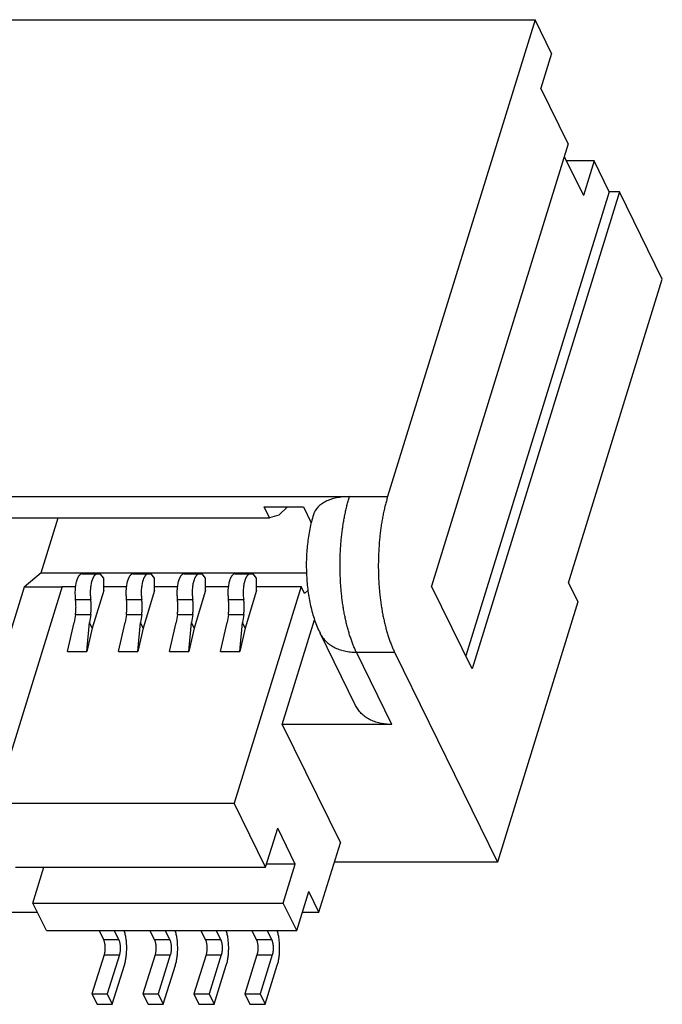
# Model space of a CAD drawing. Extents: x 0 to 420, y 0 to 297.
# Tile 9 of 9: x 311 to 328, y 206 to 232. Entities that reach past the tile are written whole.
import ezdxf

# ---------------------------------------------------------------- set-up
doc = ezdxf.new("R2010")
doc.units = 0
doc.header["$LTSCALE"] = 23.1
doc.layers.get('0').update_dxf_attribs({"linetype": 'CONTINUOUS'})

msp = doc.modelspace()

# ---------------------------------------------------------------- linework, layer by layer
at = {"color": 7, "linetype": 'CONTINUOUS'}
for p, q in [((264.142, 232.453), (324.655, 232.453)), ((324.655, 232.453), (320.661, 219.528)), ((325.104, 231.539), (324.655, 232.453)), ((325.104, 231.539), (324.813, 230.599)), ((325.555, 229.089), (324.813, 230.599)), ((325.555, 229.089), (321.851, 217.104)), ((325.448, 228.743), (325.965, 227.69)), ((326.255, 228.63), (325.503, 228.63)), ((326.255, 228.63), (325.965, 227.69)), ((326.667, 227.791), (326.255, 228.63)), ((326.667, 227.791), (322.78, 215.211)), ((326.943, 227.791), (322.949, 214.866)), ((326.943, 227.791), (326.667, 227.791)), ((328.105, 225.422), (326.943, 227.791)), ((325.564, 217.197), (328.105, 225.422)), ((260.148, 219.528), (320.661, 219.528)), ((317.317, 219.248), (318.381, 219.248)), ((317.463, 218.95), (317.317, 219.248)), ((317.943, 219.248), (317.71, 219.023)), ((318.381, 219.248), (318.59, 218.822)), ((309.768, 218.95), (317.463, 218.95)), ((311.269, 217.468), (311.727, 218.95)), ((317.71, 219.023), (317.463, 218.95)), ((311.269, 217.468), (310.806, 217.077)), ((311.269, 217.468), (318.46, 217.468)), ((312.385, 217.438), (312.871, 217.438)), ((312.965, 217.318), (312.871, 217.438)), ((312.965, 216.982), (312.965, 217.318)), ((313.766, 217.438), (314.253, 217.438)), ((314.346, 217.318), (314.253, 217.438)), ((314.346, 216.982), (314.346, 217.318)), ((315.148, 217.438), (315.635, 217.438)), ((315.728, 217.318), (315.635, 217.438)), ((315.728, 216.982), (315.728, 217.318)), ((316.529, 217.438), (317.016, 217.438)), ((317.11, 217.318), (317.016, 217.438)), ((317.11, 216.982), (317.11, 217.318)), ((325.564, 217.197), (325.82, 216.675)), ((311.839, 217.094), (310.024, 211.219)), ((310.806, 217.077), (310.151, 214.959)), ((311.834, 217.077), (310.806, 217.077)), ((311.839, 217.094), (312.197, 217.094)), ((312.965, 216.982), (312.651, 215.966)), ((312.965, 217.094), (313.579, 217.094)), ((314.346, 216.982), (314.033, 215.966)), ((314.346, 217.094), (314.96, 217.094)), ((315.728, 216.982), (315.414, 215.966)), ((315.728, 217.094), (316.342, 217.094)), ((318.319, 217.094), (316.503, 211.219)), ((317.11, 216.982), (316.796, 215.966)), ((317.11, 217.094), (318.319, 217.094)), ((318.41, 216.908), (318.319, 217.094)), ((318.5, 216.984), (318.41, 216.908)), ((322.949, 214.866), (321.851, 217.104)), ((312.2, 216.741), (312.615, 216.741)), ((313.582, 216.741), (313.996, 216.741)), ((314.963, 216.741), (315.378, 216.741)), ((316.345, 216.741), (316.759, 216.741)), ((325.82, 216.675), (323.641, 209.625)), ((311.987, 215.328), (312.164, 216.115)), ((312.199, 216.339), (312.164, 216.115)), ((312.199, 216.339), (312.614, 216.339)), ((312.506, 215.328), (312.578, 216.115)), ((312.614, 216.339), (312.578, 216.115)), ((312.651, 215.966), (312.578, 216.115)), ((313.369, 215.328), (313.545, 216.115)), ((313.581, 216.339), (313.545, 216.115)), ((313.581, 216.339), (313.995, 216.339)), ((313.888, 215.328), (313.96, 216.115)), ((313.995, 216.339), (313.96, 216.115)), ((314.033, 215.966), (313.96, 216.115)), ((314.75, 215.328), (314.927, 216.115)), ((314.962, 216.339), (314.927, 216.115)), ((314.962, 216.339), (315.377, 216.339)), ((315.269, 215.328), (315.341, 216.115)), ((315.377, 216.339), (315.341, 216.115)), ((315.414, 215.966), (315.341, 216.115)), ((316.132, 215.328), (316.309, 216.115)), ((316.344, 216.339), (316.309, 216.115)), ((316.344, 216.339), (316.759, 216.339)), ((316.651, 215.328), (316.723, 216.115)), ((316.759, 216.339), (316.723, 216.115)), ((316.796, 215.966), (316.723, 216.115)), ((317.805, 213.355), (318.681, 216.191)), ((312.651, 215.966), (312.506, 215.328)), ((314.033, 215.966), (313.888, 215.328)), ((315.414, 215.966), (315.269, 215.328)), ((316.796, 215.966), (316.651, 215.328)), ((319.791, 213.869), (318.831, 215.827)), ((311.987, 215.328), (312.506, 215.328)), ((313.369, 215.328), (313.888, 215.328)), ((314.75, 215.328), (315.269, 215.328)), ((316.132, 215.328), (316.651, 215.328)), ((319.814, 215.313), (320.85, 215.313)), ((320.775, 213.355), (319.814, 215.313)), ((320.85, 215.313), (323.641, 209.625)), ((320.775, 213.355), (317.805, 213.355)), ((317.805, 213.355), (319.379, 210.148)), ((310.024, 211.219), (316.503, 211.219)), ((317.354, 209.485), (316.503, 211.219)), ((317.354, 209.485), (317.681, 210.543)), ((318.157, 209.573), (317.681, 210.543)), ((318.798, 208.268), (319.379, 210.148)), ((310.571, 209.485), (317.354, 209.485)), ((311.047, 208.515), (311.346, 209.485)), ((318.157, 209.573), (317.381, 209.573)), ((317.83, 208.515), (318.157, 209.573)), ((323.641, 209.625), (319.217, 209.625)), ((318.196, 207.77), (318.523, 208.827)), ((318.798, 208.268), (318.523, 208.827)), ((311.047, 208.515), (317.83, 208.515)), ((311.413, 207.77), (311.047, 208.515)), ((318.196, 207.77), (317.83, 208.515)), ((307.173, 208.268), (311.168, 208.268)), ((318.35, 208.268), (318.798, 208.268)), ((311.413, 207.77), (318.196, 207.77)), ((312.839, 207.77), (312.956, 207.531)), ((313.253, 207.77), (313.37, 207.531)), ((314.22, 207.77), (314.337, 207.531)), ((314.635, 207.77), (314.752, 207.531)), ((315.602, 207.77), (315.719, 207.531)), ((316.016, 207.77), (316.133, 207.531)), ((316.983, 207.77), (317.1, 207.531)), ((317.398, 207.77), (317.515, 207.531)), ((312.956, 207.531), (313.37, 207.531)), ((314.337, 207.531), (314.752, 207.531)), ((315.719, 207.531), (316.133, 207.531)), ((317.1, 207.531), (317.515, 207.531)), ((312.975, 207.109), (312.648, 206.052)), ((312.975, 207.109), (313.389, 207.109)), ((313.389, 207.109), (313.062, 206.052)), ((314.356, 207.109), (314.029, 206.052)), ((314.356, 207.109), (314.771, 207.109)), ((314.771, 207.109), (314.444, 206.052)), ((315.738, 207.109), (315.411, 206.052)), ((315.738, 207.109), (316.152, 207.109)), ((316.152, 207.109), (315.825, 206.052)), ((317.119, 207.109), (316.793, 206.052)), ((317.119, 207.109), (317.534, 207.109)), ((317.534, 207.109), (317.207, 206.052)), ((313.199, 205.772), (313.526, 206.83)), ((314.581, 205.772), (314.908, 206.83)), ((315.963, 205.772), (316.289, 206.83)), ((317.344, 205.772), (317.671, 206.83)), ((312.648, 206.052), (313.062, 206.052)), ((312.648, 206.052), (312.785, 205.772)), ((313.062, 206.052), (313.199, 205.772)), ((314.029, 206.052), (314.444, 206.052)), ((314.029, 206.052), (314.167, 205.772)), ((314.444, 206.052), (314.581, 205.772)), ((315.411, 206.052), (315.825, 206.052)), ((315.411, 206.052), (315.548, 205.772)), ((315.825, 206.052), (315.963, 205.772)), ((316.793, 206.052), (317.207, 206.052)), ((316.793, 206.052), (316.93, 205.772)), ((317.207, 206.052), (317.344, 205.772)), ((312.785, 205.772), (313.199, 205.772)), ((314.167, 205.772), (314.581, 205.772)), ((315.548, 205.772), (315.963, 205.772)), ((316.93, 205.772), (317.344, 205.772))]:
    msp.add_line(p, q, dxfattribs=at)
for points, knots in [([(319.625, 219.528), (319.595, 219.528), (319.534, 219.527), (319.445, 219.52), (319.358, 219.51), (319.275, 219.495), (319.196, 219.477), (319.12, 219.454), (319.049, 219.428), (318.982, 219.397), (318.921, 219.364), (318.864, 219.326), (318.813, 219.286), (318.768, 219.242), (318.729, 219.195), (318.701, 219.153), (318.682, 219.119), (318.67, 219.093), (318.659, 219.066), (318.652, 219.048), (318.65, 219.038)], [0, 0, 0, 0, 0.07887, 0.155777, 0.230558, 0.303075, 0.373218, 0.440913, 0.506124, 0.568856, 0.629164, 0.687157, 0.742999, 0.796919, 0.849204, 0.900201, 0.925349, 0.950328, 0.975193, 1, 1, 1, 1]), ([(319.814, 215.313), (319.799, 215.344), (319.769, 215.408), (319.727, 215.508), (319.687, 215.613), (319.649, 215.723), (319.613, 215.838), (319.579, 215.957), (319.547, 216.08), (319.518, 216.206), (319.492, 216.337), (319.468, 216.47), (319.446, 216.607), (319.427, 216.746), (319.411, 216.887), (319.398, 217.03), (319.387, 217.175), (319.377, 217.369), (319.37, 217.614), (319.374, 217.907), (319.386, 218.151), (319.402, 218.344), (319.416, 218.486), (319.433, 218.627), (319.453, 218.765), (319.475, 218.9), (319.5, 219.033), (319.528, 219.162), (319.558, 219.288), (319.59, 219.409), (319.613, 219.489), (319.625, 219.528)], [0, 0, 0, 0, 0.024219, 0.049419, 0.075569, 0.102636, 0.130578, 0.159353, 0.188911, 0.219201, 0.250169, 0.281756, 0.313903, 0.346547, 0.379624, 0.413069, 0.446813, 0.480789, 0.549158, 0.617621, 0.685618, 0.719271, 0.752601, 0.785542, 0.818029, 0.849998, 0.881387, 0.912137, 0.942191, 0.971495, 1, 1, 1, 1]), ([(320.661, 219.528), (320.649, 219.489), (320.626, 219.409), (320.594, 219.288), (320.564, 219.162), (320.537, 219.033), (320.512, 218.9), (320.489, 218.765), (320.47, 218.627), (320.453, 218.486), (320.438, 218.344), (320.423, 218.151), (320.41, 217.907), (320.407, 217.614), (320.413, 217.369), (320.423, 217.175), (320.434, 217.03), (320.448, 216.887), (320.464, 216.746), (320.483, 216.607), (320.504, 216.47), (320.528, 216.337), (320.555, 216.206), (320.584, 216.08), (320.615, 215.957), (320.649, 215.838), (320.685, 215.723), (320.723, 215.613), (320.763, 215.508), (320.805, 215.408), (320.835, 215.344), (320.85, 215.313)], [0, 0, 0, 0, 0.028505, 0.057809, 0.087863, 0.118613, 0.150002, 0.181971, 0.214458, 0.247399, 0.280729, 0.314382, 0.382379, 0.450842, 0.519211, 0.553187, 0.586931, 0.620376, 0.653453, 0.686097, 0.718244, 0.749831, 0.780799, 0.811089, 0.840647, 0.869422, 0.897364, 0.924431, 0.950581, 0.975781, 1, 1, 1, 1]), ([(318.65, 219.038), (318.63, 218.975), (318.594, 218.846), (318.549, 218.649), (318.514, 218.446), (318.486, 218.24), (318.467, 218.03), (318.457, 217.818), (318.455, 217.605), (318.462, 217.392), (318.477, 217.181), (318.5, 216.973), (318.532, 216.768), (318.573, 216.569), (318.622, 216.374), (318.681, 216.186), (318.749, 216.003), (318.802, 215.885), (318.831, 215.827)], [0, 0, 0, 0, 0.060616, 0.122232, 0.18485, 0.248376, 0.312635, 0.377386, 0.442352, 0.507237, 0.571751, 0.635634, 0.698681, 0.760757, 0.821818, 0.881924, 0.941236, 1, 1, 1, 1]), ([(312.385, 217.438), (312.381, 217.438), (312.372, 217.438), (312.36, 217.435), (312.348, 217.43), (312.336, 217.423), (312.325, 217.415), (312.313, 217.405), (312.302, 217.393), (312.291, 217.379), (312.281, 217.364), (312.271, 217.347), (312.261, 217.328), (312.252, 217.308), (312.243, 217.287), (312.235, 217.264), (312.227, 217.24), (312.218, 217.206), (312.207, 217.161), (312.198, 217.104), (312.191, 217.045), (312.187, 216.984), (312.186, 216.923), (312.187, 216.861), (312.192, 216.8), (312.197, 216.761), (312.2, 216.741)], [0, 0, 0, 0, 0.015697, 0.031713, 0.048346, 0.065851, 0.084438, 0.104266, 0.12545, 0.148067, 0.17216, 0.197746, 0.224817, 0.253347, 0.283295, 0.314603, 0.347205, 0.381022, 0.451934, 0.526567, 0.604042, 0.683415, 0.7637, 0.843891, 0.922985, 1, 1, 1, 1]), ([(312.799, 217.438), (312.795, 217.438), (312.787, 217.438), (312.775, 217.435), (312.763, 217.43), (312.751, 217.423), (312.739, 217.415), (312.728, 217.405), (312.717, 217.393), (312.706, 217.379), (312.695, 217.364), (312.685, 217.347), (312.676, 217.328), (312.666, 217.308), (312.658, 217.287), (312.649, 217.264), (312.642, 217.24), (312.632, 217.206), (312.622, 217.161), (312.612, 217.104), (312.605, 217.045), (312.601, 216.984), (312.6, 216.923), (312.602, 216.861), (312.606, 216.8), (312.611, 216.761), (312.615, 216.741)], [0, 0, 0, 0, 0.015697, 0.031713, 0.048346, 0.065851, 0.084438, 0.104266, 0.12545, 0.148067, 0.17216, 0.197746, 0.224817, 0.253347, 0.283295, 0.314603, 0.347205, 0.381022, 0.451934, 0.526567, 0.604042, 0.683415, 0.7637, 0.843891, 0.922985, 1, 1, 1, 1]), ([(313.766, 217.438), (313.762, 217.438), (313.754, 217.438), (313.742, 217.435), (313.73, 217.43), (313.718, 217.423), (313.706, 217.415), (313.695, 217.405), (313.684, 217.393), (313.673, 217.379), (313.663, 217.364), (313.652, 217.347), (313.643, 217.328), (313.634, 217.308), (313.625, 217.287), (313.617, 217.264), (313.609, 217.24), (313.599, 217.206), (313.589, 217.161), (313.579, 217.104), (313.573, 217.045), (313.568, 216.984), (313.567, 216.923), (313.569, 216.861), (313.574, 216.8), (313.579, 216.761), (313.582, 216.741)], [0, 0, 0, 0, 0.015697, 0.031713, 0.048346, 0.065851, 0.084438, 0.104266, 0.12545, 0.148067, 0.17216, 0.197746, 0.224817, 0.253347, 0.283295, 0.314603, 0.347205, 0.381022, 0.451934, 0.526567, 0.604042, 0.683415, 0.7637, 0.843891, 0.922985, 1, 1, 1, 1]), ([(314.181, 217.438), (314.177, 217.438), (314.169, 217.438), (314.156, 217.435), (314.144, 217.43), (314.133, 217.423), (314.121, 217.415), (314.109, 217.405), (314.098, 217.393), (314.087, 217.379), (314.077, 217.364), (314.067, 217.347), (314.057, 217.328), (314.048, 217.308), (314.039, 217.287), (314.031, 217.264), (314.023, 217.24), (314.014, 217.206), (314.004, 217.161), (313.994, 217.104), (313.987, 217.045), (313.983, 216.984), (313.982, 216.923), (313.983, 216.861), (313.988, 216.8), (313.993, 216.761), (313.996, 216.741)], [0, 0, 0, 0, 0.015697, 0.031713, 0.048346, 0.065851, 0.084438, 0.104266, 0.12545, 0.148067, 0.17216, 0.197746, 0.224817, 0.253347, 0.283295, 0.314603, 0.347205, 0.381022, 0.451934, 0.526567, 0.604042, 0.683415, 0.7637, 0.843891, 0.922985, 1, 1, 1, 1]), ([(315.148, 217.438), (315.144, 217.438), (315.136, 217.438), (315.124, 217.435), (315.112, 217.43), (315.1, 217.423), (315.088, 217.415), (315.077, 217.405), (315.065, 217.393), (315.055, 217.379), (315.044, 217.364), (315.034, 217.347), (315.024, 217.328), (315.015, 217.308), (315.006, 217.287), (314.998, 217.264), (314.991, 217.24), (314.981, 217.206), (314.971, 217.161), (314.961, 217.104), (314.954, 217.045), (314.95, 216.984), (314.949, 216.923), (314.951, 216.861), (314.955, 216.8), (314.96, 216.761), (314.963, 216.741)], [0, 0, 0, 0, 0.015697, 0.031713, 0.048346, 0.065851, 0.084438, 0.104266, 0.12545, 0.148067, 0.17216, 0.197746, 0.224817, 0.253347, 0.283295, 0.314603, 0.347205, 0.381022, 0.451934, 0.526567, 0.604042, 0.683415, 0.7637, 0.843891, 0.922985, 1, 1, 1, 1]), ([(315.562, 217.438), (315.558, 217.438), (315.55, 217.438), (315.538, 217.435), (315.526, 217.43), (315.514, 217.423), (315.502, 217.415), (315.491, 217.405), (315.48, 217.393), (315.469, 217.379), (315.459, 217.364), (315.448, 217.347), (315.439, 217.328), (315.43, 217.308), (315.421, 217.287), (315.413, 217.264), (315.405, 217.24), (315.395, 217.206), (315.385, 217.161), (315.375, 217.104), (315.369, 217.045), (315.364, 216.984), (315.363, 216.923), (315.365, 216.861), (315.37, 216.8), (315.375, 216.761), (315.378, 216.741)], [0, 0, 0, 0, 0.015697, 0.031713, 0.048346, 0.065851, 0.084438, 0.104266, 0.12545, 0.148067, 0.17216, 0.197746, 0.224817, 0.253347, 0.283295, 0.314603, 0.347205, 0.381022, 0.451934, 0.526567, 0.604042, 0.683415, 0.7637, 0.843891, 0.922985, 1, 1, 1, 1]), ([(316.529, 217.438), (316.525, 217.438), (316.517, 217.438), (316.505, 217.435), (316.493, 217.43), (316.481, 217.423), (316.47, 217.415), (316.458, 217.405), (316.447, 217.393), (316.436, 217.379), (316.426, 217.364), (316.416, 217.347), (316.406, 217.328), (316.397, 217.308), (316.388, 217.287), (316.38, 217.264), (316.372, 217.24), (316.363, 217.206), (316.352, 217.161), (316.343, 217.104), (316.336, 217.045), (316.332, 216.984), (316.33, 216.923), (316.332, 216.861), (316.337, 216.8), (316.342, 216.761), (316.345, 216.741)], [0, 0, 0, 0, 0.015697, 0.031713, 0.048346, 0.065851, 0.084438, 0.104266, 0.12545, 0.148067, 0.17216, 0.197746, 0.224817, 0.253347, 0.283295, 0.314603, 0.347205, 0.381022, 0.451934, 0.526567, 0.604042, 0.683415, 0.7637, 0.843891, 0.922985, 1, 1, 1, 1]), ([(316.944, 217.438), (316.94, 217.438), (316.932, 217.438), (316.92, 217.435), (316.908, 217.43), (316.896, 217.423), (316.884, 217.415), (316.873, 217.405), (316.861, 217.393), (316.851, 217.379), (316.84, 217.364), (316.83, 217.347), (316.82, 217.328), (316.811, 217.308), (316.802, 217.287), (316.794, 217.264), (316.787, 217.24), (316.777, 217.206), (316.767, 217.161), (316.757, 217.104), (316.75, 217.045), (316.746, 216.984), (316.745, 216.923), (316.747, 216.861), (316.751, 216.8), (316.756, 216.761), (316.759, 216.741)], [0, 0, 0, 0, 0.015697, 0.031713, 0.048346, 0.065851, 0.084438, 0.104266, 0.12545, 0.148067, 0.17216, 0.197746, 0.224817, 0.253347, 0.283295, 0.314603, 0.347205, 0.381022, 0.451934, 0.526567, 0.604042, 0.683415, 0.7637, 0.843891, 0.922985, 1, 1, 1, 1]), ([(312.199, 216.339), (312.202, 216.355), (312.206, 216.388), (312.211, 216.438), (312.214, 216.489), (312.215, 216.54), (312.214, 216.591), (312.211, 216.642), (312.207, 216.692), (312.203, 216.725), (312.2, 216.741)], [0, 0, 0, 0, 0.121454, 0.245839, 0.372217, 0.499622, 0.627075, 0.753596, 0.878218, 1, 1, 1, 1]), ([(312.614, 216.339), (312.616, 216.355), (312.621, 216.388), (312.626, 216.438), (312.629, 216.489), (312.63, 216.54), (312.629, 216.591), (312.626, 216.642), (312.621, 216.692), (312.617, 216.725), (312.615, 216.741)], [0, 0, 0, 0, 0.121454, 0.245839, 0.372217, 0.499622, 0.627075, 0.753596, 0.878218, 1, 1, 1, 1]), ([(313.581, 216.339), (313.583, 216.355), (313.588, 216.388), (313.593, 216.438), (313.596, 216.489), (313.597, 216.54), (313.596, 216.591), (313.593, 216.642), (313.588, 216.692), (313.584, 216.725), (313.582, 216.741)], [0, 0, 0, 0, 0.121454, 0.245839, 0.372217, 0.499622, 0.627075, 0.753596, 0.878218, 1, 1, 1, 1]), ([(313.995, 216.339), (313.998, 216.355), (314.002, 216.388), (314.007, 216.438), (314.01, 216.489), (314.011, 216.54), (314.01, 216.591), (314.008, 216.642), (314.003, 216.692), (313.999, 216.725), (313.996, 216.741)], [0, 0, 0, 0, 0.121454, 0.245839, 0.372217, 0.499622, 0.627075, 0.753596, 0.878218, 1, 1, 1, 1]), ([(314.962, 216.339), (314.965, 216.355), (314.969, 216.388), (314.974, 216.438), (314.977, 216.489), (314.978, 216.54), (314.977, 216.591), (314.975, 216.642), (314.97, 216.692), (314.966, 216.725), (314.963, 216.741)], [0, 0, 0, 0, 0.121454, 0.245839, 0.372217, 0.499622, 0.627075, 0.753596, 0.878218, 1, 1, 1, 1]), ([(315.377, 216.339), (315.38, 216.355), (315.384, 216.388), (315.389, 216.438), (315.392, 216.489), (315.393, 216.54), (315.392, 216.591), (315.389, 216.642), (315.385, 216.692), (315.38, 216.725), (315.378, 216.741)], [0, 0, 0, 0, 0.121454, 0.245839, 0.372217, 0.499622, 0.627075, 0.753596, 0.878218, 1, 1, 1, 1]), ([(316.344, 216.339), (316.347, 216.355), (316.351, 216.388), (316.356, 216.438), (316.359, 216.489), (316.36, 216.54), (316.359, 216.591), (316.356, 216.642), (316.352, 216.692), (316.347, 216.725), (316.345, 216.741)], [0, 0, 0, 0, 0.121454, 0.245839, 0.372217, 0.499622, 0.627075, 0.753596, 0.878218, 1, 1, 1, 1]), ([(316.759, 216.339), (316.761, 216.355), (316.766, 216.388), (316.77, 216.438), (316.773, 216.489), (316.774, 216.54), (316.773, 216.591), (316.771, 216.642), (316.766, 216.692), (316.762, 216.725), (316.759, 216.741)], [0, 0, 0, 0, 0.121454, 0.245839, 0.372217, 0.499622, 0.627075, 0.753596, 0.878218, 1, 1, 1, 1]), ([(318.831, 215.827), (318.84, 215.808), (318.861, 215.769), (318.898, 215.714), (318.939, 215.661), (318.985, 215.612), (319.035, 215.566), (319.089, 215.523), (319.148, 215.484), (319.21, 215.449), (319.276, 215.417), (319.345, 215.39), (319.417, 215.366), (319.492, 215.347), (319.57, 215.332), (319.677, 215.317), (319.759, 215.313), (319.814, 215.313)], [0, 0, 0, 0, 0.056319, 0.112829, 0.169716, 0.227157, 0.285317, 0.344342, 0.404362, 0.465484, 0.527795, 0.59136, 0.656221, 0.7224, 0.789899, 0.8587, 1, 1, 1, 1]), ([(320.775, 213.355), (320.72, 213.355), (320.638, 213.359), (320.531, 213.374), (320.453, 213.389), (320.378, 213.408), (320.306, 213.432), (320.237, 213.459), (320.171, 213.491), (320.109, 213.526), (320.05, 213.565), (319.996, 213.608), (319.946, 213.654), (319.9, 213.703), (319.859, 213.756), (319.822, 213.811), (319.801, 213.85), (319.791, 213.869)], [0, 0, 0, 0, 0.1413, 0.210101, 0.2776, 0.343779, 0.40864, 0.472205, 0.534516, 0.595638, 0.655658, 0.714683, 0.772843, 0.830284, 0.887171, 0.943681, 1, 1, 1, 1]), ([(313.526, 206.83), (313.532, 206.847), (313.541, 206.882), (313.554, 206.936), (313.565, 206.993), (313.574, 207.052), (313.581, 207.112), (313.586, 207.174), (313.589, 207.237), (313.59, 207.301), (313.589, 207.364), (313.585, 207.427), (313.58, 207.489), (313.573, 207.549), (313.563, 207.608), (313.552, 207.664), (313.539, 207.718), (313.529, 207.753), (313.524, 207.77)], [0, 0, 0, 0, 0.056042, 0.114647, 0.175501, 0.238264, 0.302574, 0.368051, 0.434302, 0.500926, 0.567521, 0.63368, 0.699005, 0.763104, 0.825601, 0.886135, 0.944371, 1, 1, 1, 1]), ([(314.908, 206.83), (314.913, 206.847), (314.923, 206.882), (314.936, 206.936), (314.947, 206.993), (314.956, 207.052), (314.963, 207.112), (314.968, 207.174), (314.971, 207.237), (314.971, 207.301), (314.97, 207.364), (314.967, 207.427), (314.962, 207.489), (314.954, 207.549), (314.945, 207.608), (314.934, 207.664), (314.921, 207.718), (314.911, 207.753), (314.906, 207.77)], [0, 0, 0, 0, 0.056042, 0.114647, 0.175501, 0.238264, 0.302574, 0.368051, 0.434302, 0.500926, 0.567521, 0.63368, 0.699005, 0.763104, 0.825601, 0.886135, 0.944371, 1, 1, 1, 1]), ([(316.289, 206.83), (316.295, 206.847), (316.305, 206.882), (316.317, 206.936), (316.328, 206.993), (316.337, 207.052), (316.344, 207.112), (316.349, 207.174), (316.352, 207.237), (316.353, 207.301), (316.352, 207.364), (316.349, 207.427), (316.343, 207.489), (316.336, 207.549), (316.327, 207.608), (316.316, 207.664), (316.303, 207.718), (316.292, 207.753), (316.287, 207.77)], [0, 0, 0, 0, 0.056042, 0.114647, 0.175501, 0.238264, 0.302574, 0.368051, 0.434302, 0.500926, 0.567521, 0.63368, 0.699005, 0.763104, 0.825601, 0.886135, 0.944371, 1, 1, 1, 1]), ([(317.671, 206.83), (317.676, 206.847), (317.686, 206.882), (317.699, 206.936), (317.71, 206.993), (317.719, 207.052), (317.726, 207.112), (317.731, 207.174), (317.734, 207.237), (317.735, 207.301), (317.733, 207.364), (317.73, 207.427), (317.725, 207.489), (317.718, 207.549), (317.708, 207.608), (317.697, 207.664), (317.684, 207.718), (317.674, 207.753), (317.669, 207.77)], [0, 0, 0, 0, 0.056042, 0.114647, 0.175501, 0.238264, 0.302574, 0.368051, 0.434302, 0.500926, 0.567521, 0.63368, 0.699005, 0.763104, 0.825601, 0.886135, 0.944371, 1, 1, 1, 1]), ([(312.956, 207.531), (312.959, 207.525), (312.965, 207.511), (312.972, 207.49), (312.979, 207.466), (312.985, 207.441), (312.99, 207.415), (312.994, 207.387), (312.997, 207.359), (312.999, 207.33), (313, 207.301), (313, 207.271), (312.998, 207.242), (312.996, 207.214), (312.992, 207.186), (312.987, 207.159), (312.982, 207.134), (312.977, 207.117), (312.975, 207.109)], [0, 0, 0, 0, 0.049414, 0.102627, 0.159342, 0.219189, 0.281744, 0.346535, 0.413057, 0.480779, 0.549152, 0.617619, 0.68562, 0.752604, 0.818032, 0.881389, 0.942193, 1, 1, 1, 1]), ([(313.37, 207.531), (313.373, 207.525), (313.379, 207.511), (313.387, 207.49), (313.394, 207.466), (313.4, 207.441), (313.405, 207.415), (313.409, 207.387), (313.412, 207.359), (313.414, 207.33), (313.414, 207.301), (313.414, 207.271), (313.413, 207.242), (313.41, 207.214), (313.406, 207.186), (313.402, 207.159), (313.396, 207.134), (313.391, 207.117), (313.389, 207.109)], [0, 0, 0, 0, 0.049414, 0.102627, 0.159342, 0.219189, 0.281744, 0.346535, 0.413057, 0.480779, 0.549152, 0.617619, 0.68562, 0.752604, 0.818032, 0.881389, 0.942193, 1, 1, 1, 1]), ([(314.337, 207.531), (314.34, 207.525), (314.346, 207.511), (314.354, 207.49), (314.361, 207.466), (314.367, 207.441), (314.372, 207.415), (314.376, 207.387), (314.379, 207.359), (314.381, 207.33), (314.382, 207.301), (314.381, 207.271), (314.38, 207.242), (314.377, 207.214), (314.374, 207.186), (314.369, 207.159), (314.363, 207.134), (314.359, 207.117), (314.356, 207.109)], [0, 0, 0, 0, 0.049414, 0.102627, 0.159342, 0.219189, 0.281744, 0.346535, 0.413057, 0.480779, 0.549152, 0.617619, 0.68562, 0.752604, 0.818032, 0.881389, 0.942193, 1, 1, 1, 1]), ([(314.752, 207.531), (314.755, 207.525), (314.761, 207.511), (314.769, 207.49), (314.775, 207.466), (314.781, 207.441), (314.787, 207.415), (314.791, 207.387), (314.793, 207.359), (314.795, 207.33), (314.796, 207.301), (314.796, 207.271), (314.794, 207.242), (314.792, 207.214), (314.788, 207.186), (314.783, 207.159), (314.778, 207.134), (314.773, 207.117), (314.771, 207.109)], [0, 0, 0, 0, 0.049414, 0.102627, 0.159342, 0.219189, 0.281744, 0.346535, 0.413057, 0.480779, 0.549152, 0.617619, 0.68562, 0.752604, 0.818032, 0.881389, 0.942193, 1, 1, 1, 1]), ([(315.719, 207.531), (315.722, 207.525), (315.728, 207.511), (315.736, 207.49), (315.743, 207.466), (315.749, 207.441), (315.754, 207.415), (315.758, 207.387), (315.761, 207.359), (315.762, 207.33), (315.763, 207.301), (315.763, 207.271), (315.761, 207.242), (315.759, 207.214), (315.755, 207.186), (315.75, 207.159), (315.745, 207.134), (315.74, 207.117), (315.738, 207.109)], [0, 0, 0, 0, 0.049414, 0.102627, 0.159342, 0.219189, 0.281744, 0.346535, 0.413057, 0.480779, 0.549152, 0.617619, 0.68562, 0.752604, 0.818032, 0.881389, 0.942193, 1, 1, 1, 1]), ([(316.133, 207.531), (316.136, 207.525), (316.142, 207.511), (316.15, 207.49), (316.157, 207.466), (316.163, 207.441), (316.168, 207.415), (316.172, 207.387), (316.175, 207.359), (316.177, 207.33), (316.178, 207.301), (316.177, 207.271), (316.176, 207.242), (316.173, 207.214), (316.17, 207.186), (316.165, 207.159), (316.159, 207.134), (316.155, 207.117), (316.152, 207.109)], [0, 0, 0, 0, 0.049414, 0.102627, 0.159342, 0.219189, 0.281744, 0.346535, 0.413057, 0.480779, 0.549152, 0.617619, 0.68562, 0.752604, 0.818032, 0.881389, 0.942193, 1, 1, 1, 1]), ([(317.1, 207.531), (317.104, 207.525), (317.109, 207.511), (317.117, 207.49), (317.124, 207.466), (317.13, 207.441), (317.135, 207.415), (317.139, 207.387), (317.142, 207.359), (317.144, 207.33), (317.145, 207.301), (317.144, 207.271), (317.143, 207.242), (317.14, 207.214), (317.137, 207.186), (317.132, 207.159), (317.126, 207.134), (317.122, 207.117), (317.119, 207.109)], [0, 0, 0, 0, 0.049414, 0.102627, 0.159342, 0.219189, 0.281744, 0.346535, 0.413057, 0.480779, 0.549152, 0.617619, 0.68562, 0.752604, 0.818032, 0.881389, 0.942193, 1, 1, 1, 1]), ([(317.515, 207.531), (317.518, 207.525), (317.524, 207.511), (317.532, 207.49), (317.539, 207.466), (317.545, 207.441), (317.55, 207.415), (317.554, 207.387), (317.557, 207.359), (317.559, 207.33), (317.559, 207.301), (317.559, 207.271), (317.557, 207.242), (317.555, 207.214), (317.551, 207.186), (317.546, 207.159), (317.541, 207.134), (317.536, 207.117), (317.534, 207.109)], [0, 0, 0, 0, 0.049414, 0.102627, 0.159342, 0.219189, 0.281744, 0.346535, 0.413057, 0.480779, 0.549152, 0.617619, 0.68562, 0.752604, 0.818032, 0.881389, 0.942193, 1, 1, 1, 1])]:
    msp.add_open_spline(points, degree=3, knots=knots, dxfattribs=at)

doc.saveas('drawing.dxf')
